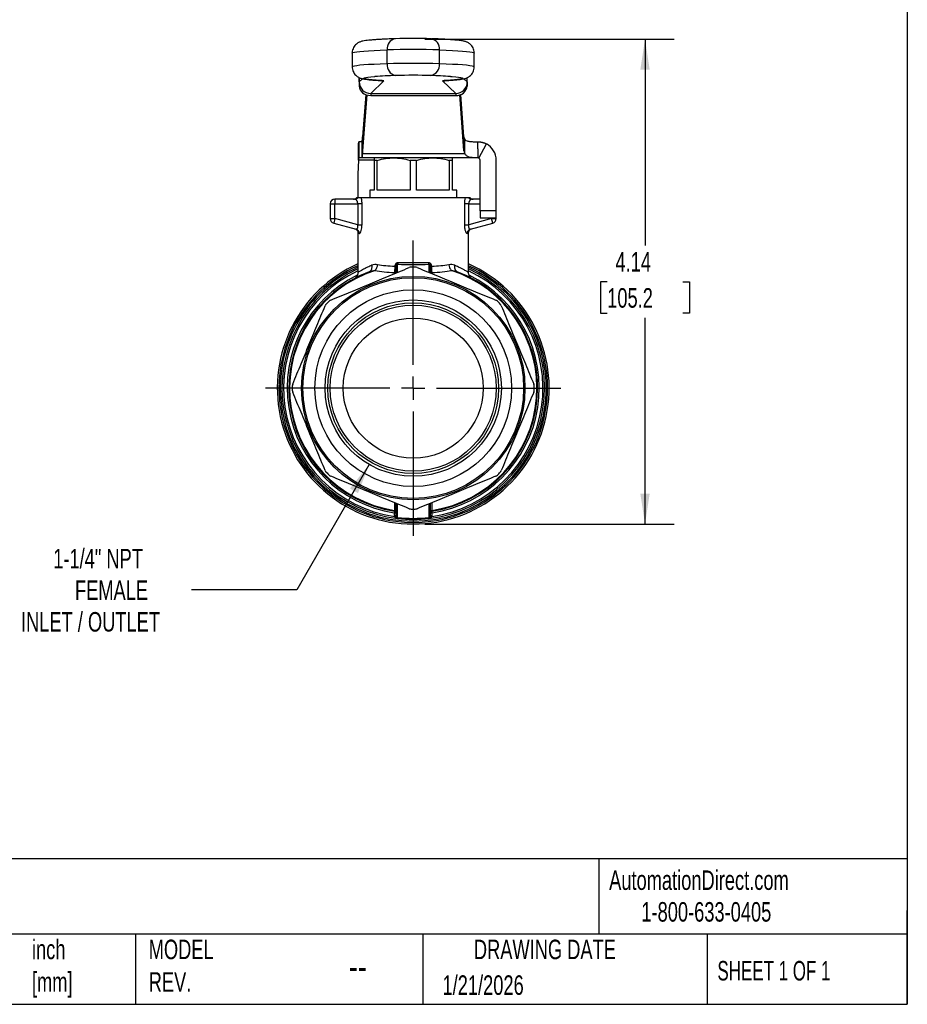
# Model space of a CAD drawing. Header units: inches. Extents: x 0.5 to 21.5, y 0.5 to 16.5.
# Tile 8 of 11: x 13.9 to 21.5, y 0.5 to 8.9. Entities that reach past the tile are written whole.
import ezdxf

# ---------------------------------------------------------------- set-up
doc = ezdxf.new("R2010")
doc.units = ezdxf.units.IN
doc.header["$LTSCALE"] = 2
doc.header["$MEASUREMENT"] = 0
doc.linetypes.add('SLD-Center', pattern=[0.75, 0.6, -0.05, 0.05, -0.05])
doc.linetypes.add('SLD-Solid', pattern=[0])
doc.layers.add('CENTER', color=40, linetype='SLD-Center')
doc.layers.add('DIMENSIONS', color=140, linetype='SLD-Solid', lineweight=25)
doc.layers.add('TEXT', color=140, linetype='SLD-Solid', lineweight=25)
doc.styles.add('SLDTEXTSTYLE0', font='TXT', dxfattribs={"width": 0.7})
doc.styles.add('SLDTEXTSTYLE1', font='TXT', dxfattribs={"width": 0.65})
doc.dimstyles.new('SLDDIMSTYLE0', dxfattribs={"dimtxt": 0.169922, "dimasz": 0.26, "dimexe": 0, "dimexo": 0.0625, "dimgap": 0.04248, "dimtad": 0, "dimtih": 1, "dimtoh": 1, "dimrnd": 1e-09, "dimzin": 12, "dimdsep": 46, "dimtxsty": 'SLDTEXTSTYLE0', "dimsah": 1, "dimcen": 0.09, "dimadec": 0, "dimazin": 3, "dimtfac": 1, "dimtofl": 0, "dimtmove": 0, "dimatfit": 3, "dimfxl": 0, "dimfrac": 2, "dimtolj": 1, "dimtzin": 12, "dimarcsym": 0})
doc.dimstyles.new('SLDDIMSTYLE2', dxfattribs={"dimtxt": 0.169922, "dimasz": 0.26, "dimexe": 0, "dimexo": 0.0625, "dimgap": 0.04248, "dimtad": 0, "dimtih": 1, "dimtoh": 1, "dimrnd": 1e-09, "dimzin": 12, "dimdsep": 46, "dimtxsty": 'SLDTEXTSTYLE0', "dimsah": 1, "dimcen": 0, "dimadec": 0, "dimazin": 3, "dimtfac": 1, "dimtofl": 0, "dimtmove": 0, "dimatfit": 3, "dimfxl": 0, "dimfrac": 2, "dimtolj": 1, "dimtzin": 12, "dimarcsym": 0})

# ---------------------------------------------------------------- blocks, each defined once
blk = doc.blocks.new('_D_5')
at = {"layer": 'DIMENSIONS'}
for p, q in [((17.3786, 8.743), (19.5089, 8.743)), ((19.2589, 8.743), (19.2589, 6.9806)), ((18.9358, 6.6725), (18.8787, 6.6725)), ((18.8787, 6.6725), (18.8787, 6.4024)), ((19.5821, 6.6725), (19.6391, 6.6725)), ((19.6391, 6.6725), (19.6391, 6.4024)), ((18.8787, 6.4024), (18.9358, 6.4024)), ((19.6391, 6.4024), (19.5821, 6.4024)), ((19.2589, 4.6019), (19.2589, 6.3644)), ((17.3786, 4.6019), (19.5089, 4.6019))]:
    blk.add_line(p, q, dxfattribs=at)
for points in [[(19.2589, 8.743), (19.2189, 8.483), (19.2989, 8.483)], [(19.2589, 4.6019), (19.2989, 4.8619), (19.2189, 4.8619)]]:
    blk.add_solid(points, dxfattribs=at)
at = {"layer": 'DIMENSIONS', "char_height": 0.16667, "attachment_point": 1, "style": 'SLDTEXTSTYLE0'}
for s, insert in [('4.14', (19.0064, 6.9254)), ('105.2', (18.9358, 6.6172))]:
    blk.add_mtext(s, dxfattribs=dict(at, insert=insert))
blk = doc.blocks.new('_D_6')
at = {"layer": 'DIMENSIONS'}
for p, q in [((16.9021, 5.1112), (16.284, 4.0407)), ((16.284, 4.0407), (15.3851, 4.0407))]:
    blk.add_line(p, q, dxfattribs=at)
blk.add_solid([(16.9021, 5.1112), (16.7375, 4.906), (16.8068, 4.866)], dxfattribs=at)
at = {"layer": 'DIMENSIONS', "attachment_point": 1, "style": 'SLDTEXTSTYLE0'}
for s, insert, char_height in [('1-1/4" NPT', (14.2027, 4.3905), 0.16667), ('FEMALE', (14.3885, 4.1205), 0.16667), ('INLET / OUTLET', (13.9271, 3.8504), 0.166667)]:
    blk.add_mtext(s, dxfattribs=dict(at, insert=insert, char_height=char_height))
blk = doc.blocks.new('SW_CENTERMARKSYMBOL_0')
at = {"layer": 'CENTER', "color": 0}
for p, q in [((0, 0.2), (0, 1.2614)), ((0, 0), (0, 0.1)), ((-0.2, 0), (-1.2614, 0)), ((0, 0), (-0.1, 0)), ((0, 0), (0, -0.1)), ((0, 0), (0.1, 0)), ((0.2, 0), (1.2614, 0)), ((0, -0.2), (0, -1.2614))]:
    blk.add_line(p, q, dxfattribs=at)

msp = doc.modelspace()

# ---------------------------------------------------------------- linework, layer by layer
for p, q in [((16.757, 8.6255), (16.757, 8.5074)), ((17.0554, 8.5339), (17.0554, 8.6519)), ((17.5019, 8.5339), (17.5019, 8.6519)), ((17.8003, 8.5074), (17.8003, 8.6255)), ((16.8169, 8.379), (16.8169, 8.4155)), ((16.8169, 8.4155), (16.8169, 8.3439)), ((17.74, 8.379), (17.74, 8.4154)), ((16.8455, 8.406), (16.8169, 8.379)), ((16.9154, 8.2806), (17.0279, 8.3871)), ((16.9943, 8.3909), (16.9999, 8.3908)), ((17.5293, 8.3871), (17.6415, 8.2806)), ((17.5629, 8.3909), (17.5572, 8.3908)), ((17.5573, 8.3906), (17.5629, 8.3909)), ((17.74, 8.379), (17.7114, 8.4061)), ((16.8723, 8.2716), (16.8456, 7.9084)), ((16.8808, 8.2686), (16.8456, 7.7891)), ((16.9154, 8.2806), (17.6415, 8.2806)), ((16.9154, 8.2634), (17.6415, 8.2634)), ((17.7117, 7.7891), (17.6764, 8.2687)), ((17.7117, 7.9084), (17.685, 8.2717)), ((16.8456, 7.9084), (16.8443, 7.8861)), ((16.8456, 7.7891), (16.8456, 7.9084)), ((17.7117, 7.7891), (17.7117, 7.9084)), ((16.813, 7.8677), (16.813, 7.7299)), ((16.8414, 7.8677), (16.813, 7.8677)), ((16.8414, 7.7299), (16.8414, 7.8677)), ((16.8443, 7.8861), (16.8443, 7.7668)), ((17.7199, 7.7668), (17.7199, 7.8861)), ((17.8298, 7.807), (17.8298, 7.8677)), ((17.8391, 7.7276), (17.9038, 7.8492)), ((16.8456, 7.7891), (16.8443, 7.7668)), ((16.8443, 7.7668), (17.7199, 7.7668)), ((17.8298, 7.807), (17.8298, 7.7299)), ((16.8095, 7.7102), (16.8062, 7.5921)), ((16.944, 7.7102), (16.8095, 7.7102)), ((16.8414, 7.7299), (16.813, 7.7299)), ((17.8298, 7.7299), (16.8414, 7.7299)), ((16.944, 7.7083), (16.944, 7.4543)), ((16.9705, 7.7083), (16.944, 7.7083)), ((16.9705, 7.4543), (16.9705, 7.7083)), ((17.2521, 7.7083), (17.2521, 7.4543)), ((17.3052, 7.7083), (17.2521, 7.7083)), ((17.3052, 7.4543), (17.3052, 7.7083)), ((17.5867, 7.7083), (17.5867, 7.4543)), ((17.6133, 7.7083), (17.5867, 7.7083)), ((17.6133, 7.4543), (17.6133, 7.7083)), ((17.8298, 7.7299), (17.8298, 7.7299)), ((17.8495, 7.2771), (17.8495, 7.7102)), ((17.9873, 7.2771), (17.9873, 7.7102)), ((16.8062, 7.5921), (16.8062, 7.3873)), ((16.9066, 7.4543), (16.9066, 7.3873)), ((16.944, 7.4543), (16.9066, 7.4543)), ((17.2521, 7.4543), (16.9705, 7.4543)), ((17.5867, 7.4543), (17.3052, 7.4543)), ((17.6507, 7.4543), (17.6133, 7.4543)), ((17.6507, 7.3873), (17.6507, 7.4543)), ((16.57, 7.3381), (16.6093, 7.3381)), ((16.57, 7.3381), (16.57, 7.2109)), ((16.6093, 7.3775), (16.6093, 7.3381)), ((16.7797, 7.3775), (16.6093, 7.3775)), ((16.6093, 7.2109), (16.6093, 7.3381)), ((16.6093, 7.3381), (16.8046, 7.3381)), ((16.8051, 7.3873), (16.7929, 7.3873)), ((16.8046, 7.3381), (16.8046, 7.1586)), ((17.7224, 7.3873), (16.8349, 7.3873)), ((16.841, 7.1586), (16.841, 7.3381)), ((17.7162, 7.3381), (17.7162, 7.1586)), ((17.7644, 7.3873), (17.7522, 7.3873)), ((17.7527, 7.1586), (17.7527, 7.3381)), ((17.7527, 7.3381), (17.8495, 7.3381)), ((17.8495, 7.3775), (17.7775, 7.3775)), ((17.9873, 7.2771), (17.8495, 7.2771)), ((17.8495, 7.2771), (17.8495, 7.2181)), ((17.9873, 7.2181), (17.9873, 7.2771)), ((16.57, 7.2109), (16.6093, 7.2109)), ((16.6093, 7.2109), (16.5991, 7.1728)), ((16.5991, 7.1728), (16.7899, 7.1217)), ((16.8046, 7.1586), (16.6093, 7.2109)), ((17.9479, 7.2109), (17.7527, 7.1586)), ((17.7673, 7.1217), (17.9581, 7.1728)), ((17.8495, 7.2181), (17.9873, 7.2181)), ((17.9479, 7.2181), (17.9479, 7.2109)), ((17.9581, 7.1728), (17.9479, 7.2109)), ((17.9479, 7.2109), (17.9873, 7.2109)), ((17.9873, 7.2109), (17.9873, 7.2181)), ((16.8062, 7.0871), (16.8062, 6.7488)), ((17.7511, 6.7488), (17.7511, 7.0871)), ((17.1449, 6.752), (17.1449, 6.8207)), ((17.4124, 6.8207), (17.4124, 6.752)), ((17.1174, 6.7508), (17.1175, 6.7406)), ((17.1205, 6.8032), (17.1205, 6.8016)), ((17.131, 6.8032), (17.131, 6.7462)), ((17.4263, 6.7462), (17.4263, 6.8032)), ((17.4367, 6.8016), (17.4367, 6.8032)), ((17.4398, 6.7406), (17.4398, 6.7508)), ((17.1175, 4.786), (17.1173, 4.7191)), ((17.131, 4.7804), (17.131, 4.6692)), ((17.1449, 4.6557), (17.1449, 4.7747)), ((17.4124, 4.7747), (17.4124, 4.6557)), ((17.4263, 4.6692), (17.4263, 4.7804)), ((17.4399, 4.7191), (17.4398, 4.786))]:
    msp.add_line(p, q)
at = {"flags": 128}
for points in [[(16.757, 8.6255), (16.7573, 8.6264), (16.763, 8.6295), (16.776, 8.6326), (16.7961, 8.6357), (16.8231, 8.6386), (16.857, 8.6415), (16.8974, 8.6443), (16.9442, 8.647), (16.9969, 8.6495), (17.0554, 8.6519)], [(17.5019, 8.6519), (17.5603, 8.6495), (17.6131, 8.647), (17.6598, 8.6443), (17.7003, 8.6415), (17.7341, 8.6386), (17.7612, 8.6357), (17.7812, 8.6326), (17.7942, 8.6295), (17.7999, 8.6264), (17.8003, 8.6255)], [(17.0554, 8.5339), (16.9969, 8.5315), (16.9442, 8.529), (16.8974, 8.5263), (16.857, 8.5235), (16.8231, 8.5206), (16.7961, 8.5176), (16.776, 8.5146), (16.763, 8.5115), (16.7573, 8.5083), (16.757, 8.5074)], [(17.8003, 8.5074), (17.7999, 8.5083), (17.7942, 8.5115), (17.7812, 8.5146), (17.7612, 8.5176), (17.7341, 8.5206), (17.7003, 8.5235), (17.6598, 8.5263), (17.6131, 8.529), (17.5603, 8.5315), (17.5019, 8.5339)], [(16.9999, 8.3908), (16.9607, 8.3933), (16.9274, 8.3959), (16.9002, 8.3986), (16.8794, 8.4014), (16.8649, 8.4042), (16.857, 8.407), (16.8557, 8.4099), (16.8609, 8.4127), (16.8727, 8.4156), (16.891, 8.4184), (16.9157, 8.4211), (16.9466, 8.4237), (16.9514, 8.4241)], [(17.5957, 8.4248), (17.6107, 8.4237), (17.6415, 8.4211), (17.6662, 8.4183), (17.6845, 8.4156), (17.6963, 8.4127), (17.7015, 8.4099), (17.7002, 8.407), (17.6923, 8.4042), (17.6778, 8.4014), (17.6569, 8.3986), (17.6298, 8.3959), (17.5964, 8.3933), (17.5572, 8.3908)], [(16.8169, 8.379), (16.8169, 8.378), (16.8169, 8.376), (16.8169, 8.373), (16.8169, 8.369), (16.8169, 8.3641), (16.8169, 8.3583), (16.8169, 8.3515), (16.8169, 8.3439)], [(16.9924, 8.3937), (17.0087, 8.389), (17.0279, 8.3871)], [(17.5293, 8.3871), (17.5485, 8.389), (17.5601, 8.392)], [(17.74, 8.379), (17.74, 8.378), (17.74, 8.376), (17.74, 8.373), (17.74, 8.369), (17.74, 8.3641), (17.74, 8.3583), (17.74, 8.3515), (17.74, 8.3439)], [(16.9154, 8.2806), (16.9154, 8.2801), (16.9154, 8.2792), (16.9154, 8.2777), (16.9154, 8.2757), (16.9154, 8.2733), (16.9154, 8.2705), (16.9154, 8.2672), (16.9154, 8.2634)], [(17.6415, 8.2806), (17.6415, 8.2801), (17.6415, 8.2792), (17.6415, 8.2777), (17.6415, 8.2757), (17.6415, 8.2733), (17.6415, 8.2705), (17.6415, 8.2672), (17.6415, 8.2634)], [(17.1169, 4.6987), (17.1169, 4.686), (17.1169, 4.6759)], [(17.4404, 4.6759), (17.4404, 4.6887), (17.4403, 4.6987)]]:
    msp.add_lwpolyline(points, dxfattribs=at)
for radius in [0.9547, 0.9429, 0.8406, 0.753, 0.7294, 0.7097, 0.5984]:
    msp.add_circle((17.2786, 5.7633), radius)
for centre, radius, start, end in [((17.1397, 8.6637), 0.0851, 98.29498, 187.96675), ((17.2786, 3.9749), 4.7754, 88.18503, 91.81481), ((17.4176, 8.6637), 0.0851, 352.03472, 81.70741), ((17.2786, 1.6009), 7.0546, 88.18637, 91.81347), ((17.1464, 8.5229), 0.0917, 173.11396, 258.02352), ((17.2786, 1.4828), 7.0546, 88.18638, 91.81346), ((17.4108, 8.5229), 0.0917, 281.97369, 6.88481), ((17.2965, 3.4489), 4.9872, 91.94338, 93.9684), ((17.2786, 3.6602), 4.7754, 88.18503, 91.81482), ((17.2525, 3.2636), 5.1726, 86.19631, 88.03539), ((17.0052, 8.3249), 0.0662, 69.97277, 94.58075), ((17.5519, 8.3248), 0.0662, 85.42651, 110.01507), ((17.6497, 8.354), 0.0909, 264.85201, 353.65115), ((17.7574, 7.9125), 0.0459, 185.12148, 215.15298), ((17.8298, 7.7102), 0.1575, 0, 61.98984), ((17.7574, 7.7932), 0.0459, 185.12148, 215.15298), ((17.8298, 7.7102), 0.0197, 0, 61.98984), ((16.6093, 7.3381), 0.0394, 90, 180), ((16.7668, 7.4169), 0.0394, 270, 311.40962), ((17.7904, 7.4169), 0.0394, 228.59038, 270), ((16.6093, 7.2109), 0.0394, 180, 255), ((17.9479, 7.2109), 0.0394, 285, 0), ((17.2786, 5.7633), 1.1614, 114.0027, 65.9973), ((17.2786, 5.7633), 1.1476, 114.3107, 65.6893), ((17.2786, 5.7633), 1.1359, 114.57748, 65.42252), ((17.2786, 5.7633), 1.122, 114.90106, 263.15308), ((17.2786, 5.7633), 1.1082, 115.23361, 261.67703), ((17.2786, 5.7633), 1.063, 110.71611, 261.28846), ((17.2786, 5.7633), 1.0567, 107.99586, 261.21923), ((17.2786, 5.7633), 1.0335, 89.04339, 90.95661), ((17.2786, 5.7633), 1.122, 276.84692, 65.09894), ((17.2786, 5.7633), 1.1082, 278.32297, 64.76639), ((17.2786, 5.7633), 1.063, 278.71154, 69.28389), ((17.2786, 5.7633), 1.0567, 278.78077, 72.00414), ((17.2786, 5.7633), 1.0768, 116.47439, 261.3629), ((17.2786, 5.7633), 1.0768, 278.6371, 63.60972), ((17.2786, 5.7633), 1.0335, 134.04339, 135.95661), ((17.2786, 5.7633), 1.0335, 44.04339, 45.95661), ((17.2786, 5.7633), 1.0335, 179.04339, 180.95661), ((17.2786, 5.7633), 1.0335, 359.04339, 0.95661), ((17.2786, 5.7633), 1.0335, 224.04339, 225.95661), ((17.2786, 5.7633), 1.0335, 314.04339, 315.95661), ((17.2786, 5.7633), 1.0335, 269.04339, 270.95661)]:
    msp.add_arc(centre, radius, start, end)
for centre, major_axis, ratio, start_param, end_param in [((16.9154, 8.379), (0.0985, -0.0001), 0.998713, 3.142118, 4.712914), ((16.9154, 8.3439), (0.0985, 0), 0.817064, 3.14166, 4.712456), ((17.6415, 8.379), (0.0985, -0.0001), 0.998713, 4.712914, 6.28371)]:
    msp.add_ellipse(centre, major_axis=major_axis, ratio=ratio, start_param=start_param, end_param=end_param)
for points, knots in [([(17.1237, 8.7479), (17.1146, 8.7476), (17.088, 8.7466), (17.0471, 8.7448), (17.0028, 8.7425), (16.9632, 8.7401), (16.9282, 8.7375), (16.8978, 8.7347), (16.8711, 8.7316), (16.8514, 8.7284), (16.8357, 8.7245), (16.8235, 8.7204), (16.812, 8.7153), (16.7994, 8.7078), (16.7859, 8.6966), (16.7732, 8.6814), (16.7633, 8.6623), (16.7575, 8.6431), (16.7575, 8.6306), (16.7575, 8.6256)], [0, 0, 0, 0, 0.048349, 0.140869, 0.233635, 0.326863, 0.420863, 0.516271, 0.614644, 0.721121, 0.779396, 0.815879, 0.844453, 0.871018, 0.897335, 0.924377, 0.952413, 0.98104, 1, 1, 1, 1]), ([(17.8002, 8.6254), (17.8002, 8.6254), (17.8012, 8.6335), (17.798, 8.649), (17.7909, 8.6695), (17.7802, 8.6863), (17.7683, 8.6993), (17.7561, 8.7089), (17.7447, 8.7155), (17.7342, 8.7202), (17.724, 8.7237), (17.7127, 8.7267), (17.6963, 8.73), (17.6745, 8.7331), (17.6443, 8.7362), (17.6107, 8.7389), (17.5717, 8.7415), (17.5286, 8.7438), (17.4828, 8.746), (17.4494, 8.7473), (17.4336, 8.7479)], [0, 0, 0, 0, 0.00034, 0.030712, 0.058437, 0.084285, 0.108835, 0.132711, 0.157202, 0.183972, 0.216066, 0.258261, 0.320288, 0.436209, 0.53088, 0.631459, 0.727592, 0.821846, 0.915169, 1, 1, 1, 1]), ([(16.7575, 8.5074), (16.7574, 8.5048), (16.7567, 8.4945), (16.761, 8.4773), (16.7693, 8.4578), (16.7805, 8.4422), (16.7927, 8.4303), (16.8047, 8.4217), (16.8158, 8.4158), (16.826, 8.4115), (16.8364, 8.4082), (16.8485, 8.4052), (16.8649, 8.4022), (16.8871, 8.3993), (16.9164, 8.3964), (16.9496, 8.3937), (16.9771, 8.392), (16.9921, 8.3911), (16.9942, 8.3909)], [0, 0, 0, 0, 0.013132, 0.052708, 0.089049, 0.123141, 0.155703, 0.187761, 0.221225, 0.258808, 0.305137, 0.367873, 0.464677, 0.600474, 0.726877, 0.86087, 0.980605, 1, 1, 1, 1]), ([(17.5629, 8.3909), (17.5699, 8.3914), (17.5903, 8.3926), (17.6206, 8.3947), (17.6523, 8.3974), (17.6797, 8.4005), (17.7003, 8.4035), (17.7166, 8.407), (17.7292, 8.4107), (17.7415, 8.4157), (17.7535, 8.4222), (17.7668, 8.4321), (17.78, 8.446), (17.7911, 8.4639), (17.7987, 8.4847), (17.7997, 8.4996), (17.8002, 8.5071)], [0, 0, 0, 0, 0.065029, 0.191247, 0.318743, 0.449491, 0.588395, 0.673999, 0.739796, 0.779145, 0.81543, 0.850847, 0.886693, 0.923951, 0.96218, 1, 1, 1, 1]), ([(16.9942, 8.3909), (16.9967, 8.3908), (17.0024, 8.3904), (17.0078, 8.39), (17.0081, 8.3899), (17.0083, 8.3899)], [0, 0, 0, 0, 0.321545, 0.751606, 1, 1, 1, 1]), ([(17.5487, 8.3899), (17.5486, 8.3899), (17.5481, 8.3898), (17.5509, 8.3901), (17.5541, 8.3904), (17.5572, 8.3906), (17.5573, 8.3906)], [0, 0, 0, 0, 0.031663, 0.446715, 0.984334, 1, 1, 1, 1]), ([(16.8095, 7.7102), (16.8096, 7.7204), (16.8097, 7.7306), (16.8102, 7.7608), (16.8105, 7.7799), (16.8111, 7.8142), (16.8113, 7.8289), (16.8119, 7.8492), (16.8121, 7.8561), (16.8125, 7.8653), (16.8127, 7.8677), (16.813, 7.8677)], [0, 0, 0, 0, 0.0780023, 0.0780023, 0.2342995, 0.2342995, 0.3905886, 0.3905886, 0.510228, 0.510228, 0.6298669, 0.6298669, 0.6298669, 0.6298669]), ([(16.8414, 7.8677), (16.8419, 7.8677), (16.8424, 7.8692), (16.8434, 7.8755), (16.8438, 7.8801), (16.8443, 7.8861)], [0, 0, 0, 0, 0.0918336, 0.0918336, 0.1836671, 0.1836671, 0.1836671, 0.1836671]), ([(17.7199, 7.8861), (17.7249, 7.881), (17.7317, 7.8774), (17.7478, 7.8723), (17.7568, 7.8708), (17.7762, 7.8688), (17.7866, 7.8683), (17.8077, 7.8677), (17.8186, 7.8677), (17.8298, 7.8677)], [0, 0, 0, 0, 0.25, 0.25, 0.5, 0.5, 0.75, 0.75, 1, 1, 1, 1]), ([(17.8298, 7.8677), (17.8323, 7.8676), (17.8374, 7.8676), (17.845, 7.867), (17.8526, 7.8661), (17.8602, 7.8648), (17.8677, 7.8631), (17.8751, 7.8611), (17.8825, 7.8587), (17.8897, 7.8559), (17.8968, 7.8528), (17.9015, 7.8504), (17.9038, 7.8492)], [0, 0, 0, 0, 0.09923, 0.198585, 0.298084, 0.397741, 0.497576, 0.597605, 0.697846, 0.798314, 0.899026, 1, 1, 1, 1]), ([(16.8443, 7.7668), (16.8438, 7.7547), (16.8434, 7.7455), (16.8424, 7.733), (16.8419, 7.7299), (16.8414, 7.7299)], [0, 0, 0, 0, 0.1835574, 0.1835574, 0.3671149, 0.3671149, 0.3671149, 0.3671149]), ([(17.8298, 7.7299), (17.815, 7.7299), (17.8016, 7.7301), (17.7774, 7.732), (17.7669, 7.7336), (17.7486, 7.739), (17.7411, 7.7428), (17.7285, 7.7529), (17.7236, 7.7592), (17.7199, 7.7668)], [0, 0, 0, 0, 0.25, 0.25, 0.5, 0.5, 0.75, 0.75, 1, 1, 1, 1]), ([(16.813, 7.7299), (16.8127, 7.7299), (16.8124, 7.7294), (16.8118, 7.7274), (16.8115, 7.7259), (16.8109, 7.7223), (16.8106, 7.7201), (16.81, 7.7154), (16.8098, 7.7128), (16.8095, 7.7102)], [0, 0, 0, 0, 0.01979334, 0.01979334, 0.03957646, 0.03957646, 0.05935957, 0.05935957, 0.07929409, 0.07929409, 0.07929409, 0.07929409]), ([(16.944, 7.7299), (16.944, 7.7299), (16.944, 7.7281), (16.944, 7.721), (16.944, 7.7157), (16.944, 7.7083)], [0, 0, 0, 0, 0.5, 0.5, 1, 1, 1, 1]), ([(16.9705, 7.7083), (16.9959, 7.7157), (17.0196, 7.721), (17.0659, 7.7281), (17.0885, 7.7299), (17.1113, 7.7299)], [0, 0, 0, 0, 0.5, 0.5, 1, 1, 1, 1]), ([(17.1113, 7.7299), (17.1341, 7.7299), (17.1567, 7.7281), (17.203, 7.721), (17.2267, 7.7157), (17.2521, 7.7083)], [0, 0, 0, 0, 0.5, 0.5, 1, 1, 1, 1]), ([(17.3052, 7.7083), (17.3305, 7.7157), (17.3543, 7.721), (17.4006, 7.7281), (17.4231, 7.7299), (17.4459, 7.7299)], [0, 0, 0, 0, 0.5, 0.5, 1, 1, 1, 1]), ([(17.4459, 7.7299), (17.4688, 7.7299), (17.4913, 7.7281), (17.5376, 7.721), (17.5614, 7.7157), (17.5867, 7.7083)], [0, 0, 0, 0, 0.5, 0.5, 1, 1, 1, 1]), ([(17.6133, 7.7083), (17.6133, 7.7157), (17.6133, 7.721), (17.6133, 7.7281), (17.6133, 7.7299), (17.6133, 7.7299)], [0, 0, 0, 0, 0.5, 0.5, 1, 1, 1, 1]), ([(17.8391, 7.7276), (17.8386, 7.7278), (17.8376, 7.7283), (17.8361, 7.7289), (17.8345, 7.7293), (17.8329, 7.7296), (17.8313, 7.7298), (17.8303, 7.7299), (17.8298, 7.7299)], [0, 0, 0, 0, 0.14612, 0.295814, 0.452974, 0.620973, 0.802582, 1, 1, 1, 1]), ([(16.8046, 7.3381), (16.8045, 7.3391), (16.8045, 7.3412), (16.8042, 7.3442), (16.8037, 7.3473), (16.803, 7.3503), (16.8018, 7.3546), (16.7995, 7.3602), (16.7962, 7.3656), (16.7921, 7.3707), (16.7883, 7.3743), (16.7845, 7.3764), (16.7819, 7.3774), (16.7804, 7.3775), (16.7797, 7.3775)], [0, 0, 0, 0, 0.04477, 0.090502, 0.137367, 0.185527, 0.23513, 0.348617, 0.481919, 0.578047, 0.742115, 0.843521, 0.929473, 1, 1, 1, 1]), ([(16.841, 7.3381), (16.8381, 7.3381), (16.833, 7.3381), (16.8201, 7.3381), (16.8123, 7.3381), (16.8046, 7.3381)], [0, 0, 0, 0, 0.5, 0.5, 1, 1, 1, 1]), ([(16.8349, 7.3873), (16.8313, 7.3873), (16.8256, 7.3873), (16.8168, 7.3873), (16.8138, 7.3873), (16.8085, 7.3873), (16.8063, 7.3873), (16.8051, 7.3873)], [0, 0, 0, 0, 0.5, 0.5, 0.75, 0.75, 1, 1, 1, 1]), ([(16.841, 7.3381), (16.841, 7.3501), (16.8394, 7.368), (16.8361, 7.3829), (16.8349, 7.3873)], [0.1838093, 0.1838093, 0.1838093, 0.1838093, 0.2751648, 0.3197441, 0.3197441, 0.3197441, 0.3197441]), ([(17.7527, 7.3381), (17.7449, 7.3381), (17.7372, 7.3381), (17.7243, 7.3381), (17.7192, 7.3381), (17.7162, 7.3381)], [0, 0, 0, 0, 0.5, 0.5, 1, 1, 1, 1]), ([(17.7522, 7.3873), (17.751, 7.3873), (17.7487, 7.3873), (17.7435, 7.3873), (17.7405, 7.3873), (17.7316, 7.3873), (17.726, 7.3873), (17.7224, 7.3873)], [0, 0, 0, 0, 0.25, 0.25, 0.5, 0.5, 1, 1, 1, 1]), ([(17.7775, 7.3775), (17.7771, 7.3775), (17.776, 7.3774), (17.7742, 7.377), (17.7721, 7.3761), (17.7689, 7.3742), (17.7653, 7.3709), (17.7625, 7.3676), (17.7604, 7.3645), (17.7583, 7.3609), (17.7558, 7.3552), (17.754, 7.3494), (17.7529, 7.3437), (17.7528, 7.3399), (17.7527, 7.3381)], [0, 0, 0, 0, 0.050098, 0.109336, 0.177731, 0.255295, 0.412859, 0.512332, 0.518438, 0.631965, 0.736215, 0.831767, 0.91937, 1, 1, 1, 1]), ([(16.7899, 7.1217), (16.7905, 7.1216), (16.7917, 7.1214), (16.7935, 7.1215), (16.7953, 7.122), (16.7969, 7.1228), (16.7984, 7.1239), (16.7997, 7.1252), (16.801, 7.1267), (16.802, 7.1283), (16.8027, 7.1295), (16.8038, 7.1318), (16.8052, 7.1358), (16.8062, 7.1428), (16.8061, 7.1506), (16.8051, 7.1559), (16.8046, 7.1586)], [0, 0, 0, 0, 0.0694593, 0.1354492, 0.1980054, 0.2571694, 0.3129907, 0.365528, 0.4148521, 0.4610482, 0.5042205, 0.5065061, 0.6297907, 0.7510703, 0.8734617, 1, 1, 1, 1]), ([(16.8046, 7.1586), (16.8123, 7.1586), (16.8201, 7.1586), (16.833, 7.1586), (16.8381, 7.1586), (16.841, 7.1586)], [0, 0, 0, 0, 0.5, 0.5, 1, 1, 1, 1]), ([(16.8181, 7.0837), (16.823, 7.0823), (16.8351, 7.0986), (16.841, 7.1408), (16.841, 7.1586)], [0, 0, 0, 0, 0.1808212, 0.3164371, 0.3164371, 0.3164371, 0.3164371]), ([(17.7162, 7.1586), (17.7162, 7.1467), (17.7182, 7.1228), (17.7276, 7.0907), (17.7355, 7.0826), (17.7392, 7.0837)], [0, 0, 0, 0, 0.0903838, 0.1807676, 0.3163433, 0.3163433, 0.3163433, 0.3163433]), ([(17.7162, 7.1586), (17.7192, 7.1586), (17.7243, 7.1586), (17.7372, 7.1586), (17.7449, 7.1586), (17.7527, 7.1586)], [0, 0, 0, 0, 0.5, 0.5, 1, 1, 1, 1]), ([(17.7527, 7.1586), (17.7524, 7.1574), (17.752, 7.1552), (17.7515, 7.1519), (17.7512, 7.1487), (17.7511, 7.1456), (17.7512, 7.1413), (17.752, 7.1357), (17.7541, 7.13), (17.7569, 7.1255), (17.7601, 7.1227), (17.7637, 7.1212), (17.7661, 7.1216), (17.7673, 7.1217)], [0, 0, 0, 0, 0.0530938, 0.1047218, 0.1550584, 0.2042919, 0.2526235, 0.3704963, 0.4942893, 0.6119418, 0.7426478, 0.8603325, 1, 1, 1, 1]), ([(16.7771, 7.1252), (16.7811, 7.1236), (16.7892, 7.1206), (16.7986, 7.1115), (16.805, 7.1), (16.8058, 7.0914), (16.8062, 7.0871)], [0, 0, 0, 0, 0.2500887, 0.5000005, 0.7499135, 1, 1, 1, 1]), ([(17.751, 7.0871), (17.7514, 7.0914), (17.7523, 7.1), (17.7586, 7.1115), (17.7681, 7.1206), (17.7762, 7.1236), (17.7802, 7.1252)], [0, 0, 0, 0, 0.250086, 0.499999, 0.749911, 1, 1, 1, 1]), ([(16.9258, 6.8128), (16.9131, 6.8073), (16.8897, 6.797), (16.8634, 6.7838), (16.844, 6.7733), (16.8295, 6.7653), (16.8187, 6.759), (16.8115, 6.7547), (16.8068, 6.7519), (16.8068, 6.7519), (16.8068, 6.7519)], [0, 0, 0, 0, 0.1768149, 0.3265571, 0.4492747, 0.5687644, 0.6830065, 0.7921826, 0.896501, 1, 1, 1, 1]), ([(16.9026, 6.7576), (16.9125, 6.7614), (16.9263, 6.7773), (16.9276, 6.8022), (16.9258, 6.8128)], [0, 0, 0, 0, 0.571429, 1, 1, 1, 1]), ([(16.9522, 6.7683), (16.9588, 6.7744), (16.9688, 6.7896), (16.9735, 6.8087), (16.9744, 6.8169)], [0, 0, 0, 0, 0.571429, 1, 1, 1, 1]), ([(17.1474, 6.8342), (17.1432, 6.8343), (17.1369, 6.8329), (17.1244, 6.8239), (17.1205, 6.8122), (17.1205, 6.8032)], [0, 0, 0, 0, 0.0344853, 0.051728, 0.1206987, 0.1206987, 0.1206987, 0.1206987]), ([(17.1449, 6.8207), (17.1442, 6.8207), (17.143, 6.8209), (17.1411, 6.8207), (17.1393, 6.8201), (17.1377, 6.8193), (17.1362, 6.8182), (17.1344, 6.8162), (17.1326, 6.813), (17.1312, 6.8083), (17.1311, 6.805), (17.131, 6.8032)], [0, 0, 0, 0, 0.081161, 0.157724, 0.230992, 0.302446, 0.373682, 0.446309, 0.601293, 0.784166, 1, 1, 1, 1]), ([(17.1474, 6.8342), (17.1473, 6.8311), (17.1467, 6.8257), (17.1454, 6.8218), (17.1449, 6.8207)], [0, 0, 0, 0, 0.571429, 1, 1, 1, 1]), ([(17.4367, 6.8032), (17.4367, 6.81), (17.434, 6.8215), (17.4226, 6.8324), (17.4141, 6.8343), (17.4099, 6.8342)], [0, 0, 0, 0, 0.0517513, 0.0862522, 0.120753, 0.120753, 0.120753, 0.120753]), ([(17.4124, 6.8207), (17.4118, 6.8218), (17.4106, 6.8257), (17.41, 6.8311), (17.4099, 6.8342)], [0, 0, 0, 0, 0.428571, 1, 1, 1, 1]), ([(17.4263, 6.8032), (17.4262, 6.8043), (17.4262, 6.8063), (17.4257, 6.8094), (17.4249, 6.8121), (17.4239, 6.8144), (17.4229, 6.8159), (17.4218, 6.8174), (17.4203, 6.8189), (17.4178, 6.8203), (17.4151, 6.8209), (17.4133, 6.8207), (17.4124, 6.8207)], [0, 0, 0, 0, 0.1303528, 0.2484853, 0.3550979, 0.4511431, 0.5379223, 0.5546731, 0.6664773, 0.7743553, 0.8825105, 1, 1, 1, 1]), ([(17.5829, 6.8169), (17.5837, 6.8087), (17.5885, 6.7896), (17.5985, 6.7744), (17.6051, 6.7683)], [0, 0, 0, 0, 0.428571, 1, 1, 1, 1]), ([(17.6314, 6.8128), (17.6297, 6.8022), (17.631, 6.7773), (17.6447, 6.7614), (17.6546, 6.7576)], [0, 0, 0, 0, 0.428571, 1, 1, 1, 1]), ([(17.7505, 6.7519), (17.7504, 6.7519), (17.7503, 6.752), (17.7393, 6.7587), (17.718, 6.7707), (17.6919, 6.7846), (17.6651, 6.798), (17.6432, 6.8077), (17.6314, 6.8128)], [0, 0, 0, 0, 0.103551, 0.319761, 0.55061, 0.695223, 0.836668, 1, 1, 1, 1]), ([(16.5749, 6.5159), (16.6345, 6.5406), (16.6911, 6.564), (16.8017, 6.6098), (16.8556, 6.6321), (16.9634, 6.6768), (17.0173, 6.6991), (17.1279, 6.7449), (17.1845, 6.7684), (17.2441, 6.7931)], [0, 0, 0, 0, 0.25, 0.25, 0.5, 0.5, 0.75, 0.75, 1, 1, 1, 1]), ([(16.8062, 6.7516), (16.8061, 6.7483), (16.8057, 6.7417), (16.8033, 6.7325), (16.7999, 6.7244), (16.7942, 6.7145), (16.7865, 6.7061), (16.7843, 6.7046), (16.7829, 6.7037)], [0, 0, 0, 0, 0.082853, 0.167952, 0.2615, 0.368837, 0.639122, 1, 1, 1, 1]), ([(17.131, 6.8032), (17.131, 6.8032), (17.13, 6.8032), (17.1262, 6.8032), (17.1236, 6.8032), (17.1205, 6.8032)], [0, 0, 0, 0, 0.5, 0.5, 1, 1, 1, 1]), ([(17.1205, 6.8016), (17.1236, 6.8016), (17.1262, 6.8016), (17.13, 6.8016), (17.131, 6.8016), (17.131, 6.8016)], [0, 0, 0, 0, 0.5, 0.5, 1, 1, 1, 1]), ([(17.3132, 6.7931), (17.3727, 6.7684), (17.4294, 6.7449), (17.5399, 6.6991), (17.5938, 6.6768), (17.7017, 6.6321), (17.7556, 6.6098), (17.8661, 6.564), (17.9228, 6.5406), (17.9823, 6.5159)], [0, 0, 0, 0, 0.25, 0.25, 0.5, 0.5, 0.75, 0.75, 1, 1, 1, 1]), ([(17.4367, 6.8032), (17.4337, 6.8032), (17.431, 6.8032), (17.4273, 6.8032), (17.4263, 6.8032), (17.4263, 6.8032)], [0, 0, 0, 0, 0.5, 0.5, 1, 1, 1, 1]), ([(17.4263, 6.8016), (17.4263, 6.8016), (17.4273, 6.8016), (17.431, 6.8016), (17.4337, 6.8016), (17.4367, 6.8016)], [0, 0, 0, 0, 0.5, 0.5, 1, 1, 1, 1]), ([(17.767, 6.7082), (17.7673, 6.7082), (17.7678, 6.7083), (17.7627, 6.7146), (17.7574, 6.7241), (17.7541, 6.732), (17.7521, 6.7399), (17.7512, 6.7465), (17.7511, 6.7498), (17.7511, 6.7515)], [0, 0, 0, 0, 0.288117, 0.614807, 0.737524, 0.837946, 0.92233, 0.961404, 1, 1, 1, 1]), ([(16.2489, 5.7979), (16.2736, 5.8574), (16.297, 5.9141), (16.3428, 6.0246), (16.3651, 6.0785), (16.4098, 6.1864), (16.4322, 6.2403), (16.4779, 6.3509), (16.5014, 6.4075), (16.5261, 6.467)], [0, 0, 0, 0, 0.25, 0.25, 0.5, 0.5, 0.75, 0.75, 1, 1, 1, 1]), ([(18.0312, 6.467), (18.0559, 6.4075), (18.0793, 6.3509), (18.1251, 6.2403), (18.1474, 6.1864), (18.1921, 6.0785), (18.2144, 6.0246), (18.2602, 5.9141), (18.2837, 5.8574), (18.3084, 5.7979)], [0, 0, 0, 0, 0.25, 0.25, 0.5, 0.5, 0.75, 0.75, 1, 1, 1, 1]), ([(16.5261, 5.0596), (16.5014, 5.1192), (16.4779, 5.1758), (16.4322, 5.2864), (16.4098, 5.3403), (16.3651, 5.4481), (16.3428, 5.5021), (16.297, 5.6126), (16.2736, 5.6692), (16.2489, 5.7288)], [0, 0, 0, 0, 0.25, 0.25, 0.5, 0.5, 0.75, 0.75, 1, 1, 1, 1]), ([(18.3084, 5.7288), (18.2837, 5.6692), (18.2602, 5.6126), (18.2144, 5.5021), (18.1921, 5.4481), (18.1474, 5.3403), (18.1251, 5.2864), (18.0793, 5.1758), (18.0559, 5.1192), (18.0312, 5.0596)], [0, 0, 0, 0, 0.25, 0.25, 0.5, 0.5, 0.75, 0.75, 1, 1, 1, 1]), ([(17.2441, 4.7336), (17.1845, 4.7583), (17.1279, 4.7817), (17.0173, 4.8275), (16.9634, 4.8499), (16.8556, 4.8945), (16.8017, 4.9169), (16.6911, 4.9627), (16.6345, 4.9861), (16.5749, 5.0108)], [0, 0, 0, 0, 0.25, 0.25, 0.5, 0.5, 0.75, 0.75, 1, 1, 1, 1]), ([(17.9823, 5.0108), (17.9228, 4.9861), (17.8661, 4.9627), (17.7556, 4.9169), (17.7017, 4.8945), (17.5938, 4.8499), (17.5399, 4.8275), (17.4294, 4.7817), (17.3727, 4.7583), (17.3132, 4.7336)], [0, 0, 0, 0, 0.25, 0.25, 0.5, 0.5, 0.75, 0.75, 1, 1, 1, 1]), ([(17.1182, 4.6668), (17.1195, 4.6645), (17.1223, 4.6596), (17.1293, 4.6538), (17.1354, 4.6522), (17.1387, 4.6514)], [0, 0, 0, 0, 0.2794141, 0.6131518, 1, 1, 1, 1]), ([(17.1449, 4.6493), (17.1411, 4.6497), (17.1375, 4.6516), (17.1324, 4.6573), (17.131, 4.6611), (17.131, 4.6649)], [0, 0, 0, 0, 0.5, 0.5, 1, 1, 1, 1]), ([(17.4124, 4.6557), (17.4162, 4.6561), (17.4198, 4.6577), (17.4248, 4.6626), (17.4263, 4.6659), (17.4263, 4.6692)], [0, 0, 0, 0, 0.5, 0.5, 1, 1, 1, 1]), ([(17.4158, 4.6504), (17.42, 4.6515), (17.4271, 4.6532), (17.4349, 4.6595), (17.4377, 4.6645), (17.439, 4.6668)], [0, 0, 0, 0, 0.44985, 0.749313, 1, 1, 1, 1])]:
    msp.add_open_spline(points, degree=3, knots=knots)
for points in [[(16.7797, 7.3775), (16.789, 7.3775), (16.7982, 7.3811), (16.8051, 7.3873)], [(17.7224, 7.3873), (17.7188, 7.3736), (17.7162, 7.3559), (17.7162, 7.3381)], [(17.7522, 7.3873), (17.7591, 7.3811), (17.7683, 7.3775), (17.7775, 7.3775)], [(16.8181, 7.0837), (16.8182, 7.0923), (16.8127, 7.1095), (16.798, 7.1195), (16.7899, 7.1217)], [(16.8062, 7.0871), (16.8062, 7.0871), (16.8102, 7.086), (16.8181, 7.0837)], [(17.7673, 7.1217), (17.7592, 7.1195), (17.7446, 7.1095), (17.739, 7.0923), (17.7392, 7.0837)], [(17.7392, 7.0837), (17.7471, 7.086), (17.751, 7.0871), (17.751, 7.0871)], [(16.9744, 6.8169), (16.9572, 6.8205), (16.9405, 6.8191), (16.9258, 6.8128)], [(17.1205, 6.8016), (17.0674, 6.8038), (17.017, 6.808), (16.9744, 6.8169)], [(17.1449, 6.8207), (17.2319, 6.8179), (17.3255, 6.8179), (17.4124, 6.8207)], [(17.4099, 6.8342), (17.3247, 6.8315), (17.2328, 6.8315), (17.1474, 6.8342)], [(17.5829, 6.8169), (17.5402, 6.808), (17.4899, 6.8038), (17.4367, 6.8016)], [(17.6314, 6.8128), (17.6168, 6.8191), (17.6001, 6.8205), (17.5829, 6.8169)], [(16.9026, 6.7576), (16.9182, 6.7635), (16.9352, 6.7672), (16.9522, 6.7683)], [(16.9522, 6.7683), (17.0004, 6.7583), (17.0575, 6.7534), (17.1174, 6.7508)], [(17.1205, 6.8016), (17.1204, 6.7914), (17.1197, 6.7708), (17.1182, 6.756), (17.1174, 6.7508)], [(17.1174, 6.7508), (17.1212, 6.7513), (17.1282, 6.7546), (17.131, 6.7611), (17.131, 6.7643)], [(17.2614, 6.7967), (17.2554, 6.7966), (17.2495, 6.7953), (17.2441, 6.7931)], [(17.3132, 6.7931), (17.3077, 6.7953), (17.3019, 6.7966), (17.2959, 6.7967)], [(17.4263, 6.7643), (17.4263, 6.7611), (17.4291, 6.7546), (17.4361, 6.7513), (17.4398, 6.7508)], [(17.4398, 6.7508), (17.439, 6.756), (17.4376, 6.7708), (17.4368, 6.7914), (17.4367, 6.8016)], [(17.4398, 6.7508), (17.4997, 6.7534), (17.5568, 6.7583), (17.6051, 6.7683)], [(17.6051, 6.7683), (17.6221, 6.7672), (17.639, 6.7635), (17.6546, 6.7576)], [(16.5358, 6.4818), (16.5316, 6.4775), (16.5283, 6.4725), (16.5261, 6.467)], [(16.5749, 6.5159), (16.5695, 6.5136), (16.5645, 6.5104), (16.5602, 6.5062)], [(17.9971, 6.5062), (17.9928, 6.5104), (17.9878, 6.5136), (17.9823, 6.5159)], [(18.0312, 6.467), (18.0289, 6.4725), (18.0257, 6.4775), (18.0215, 6.4818)], [(16.2489, 5.7979), (16.2466, 5.7924), (16.2454, 5.7866), (16.2453, 5.7806)], [(16.2453, 5.7461), (16.2454, 5.7401), (16.2466, 5.7342), (16.2489, 5.7288)], [(18.3119, 5.7806), (18.3118, 5.7866), (18.3106, 5.7924), (18.3084, 5.7979)], [(18.3084, 5.7288), (18.3106, 5.7342), (18.3118, 5.7401), (18.3119, 5.7461)], [(16.5261, 5.0596), (16.5283, 5.0542), (16.5316, 5.0492), (16.5358, 5.0449)], [(18.0215, 5.0449), (18.0257, 5.0492), (18.0289, 5.0542), (18.0312, 5.0596)], [(16.5602, 5.0205), (16.5645, 5.0163), (16.5695, 5.013), (16.5749, 5.0108)], [(17.9823, 5.0108), (17.9878, 5.013), (17.9928, 5.0163), (17.9971, 5.0205)], [(17.1176, 4.7126), (17.1176, 4.7126), (17.1174, 4.7074), (17.1169, 4.6987)], [(17.1173, 4.7191), (17.1211, 4.7186), (17.1281, 4.7153), (17.131, 4.7088), (17.131, 4.7056)], [(17.1173, 4.7191), (17.1175, 4.7149), (17.1176, 4.7126), (17.1176, 4.7126)], [(17.1176, 4.7126), (17.1213, 4.712), (17.1282, 4.7082), (17.131, 4.7008), (17.131, 4.697)], [(17.2441, 4.7336), (17.2495, 4.7313), (17.2554, 4.7301), (17.2614, 4.73)], [(17.2959, 4.73), (17.3019, 4.7301), (17.3077, 4.7313), (17.3132, 4.7336)], [(17.4263, 4.7056), (17.4263, 4.7088), (17.4291, 4.7153), (17.4362, 4.7186), (17.4399, 4.7191)], [(17.4263, 4.697), (17.4263, 4.7008), (17.429, 4.7082), (17.4359, 4.712), (17.4396, 4.7126)], [(17.4396, 4.7126), (17.4396, 4.7126), (17.4397, 4.7149), (17.4399, 4.7191)], [(17.4403, 4.6987), (17.4399, 4.7074), (17.4396, 4.7126), (17.4396, 4.7126)], [(17.1169, 4.6987), (17.1207, 4.6984), (17.128, 4.6958), (17.131, 4.6904), (17.131, 4.6877)], [(17.1169, 4.6759), (17.1207, 4.6757), (17.128, 4.673), (17.131, 4.6676), (17.131, 4.6649)], [(17.1169, 4.6759), (17.1169, 4.6729), (17.1173, 4.6698), (17.1182, 4.6668)], [(17.1317, 4.6603), (17.1304, 4.6646), (17.1247, 4.6673), (17.1182, 4.6668)], [(17.1449, 4.6557), (17.1411, 4.6561), (17.1339, 4.6593), (17.131, 4.6659), (17.131, 4.6692)], [(17.131, 4.6692), (17.131, 4.6664), (17.131, 4.6649), (17.131, 4.6649)], [(17.1449, 4.6493), (17.1448, 4.6493), (17.1448, 4.6515), (17.1449, 4.6557)], [(17.4124, 4.6557), (17.3236, 4.6451), (17.2336, 4.6451), (17.1449, 4.6557)], [(17.1449, 4.6493), (17.2336, 4.6386), (17.3236, 4.6386), (17.4124, 4.6493)], [(17.4124, 4.6493), (17.4162, 4.6497), (17.4234, 4.6535), (17.4263, 4.6611), (17.4263, 4.6649)], [(17.4124, 4.6557), (17.4125, 4.6515), (17.4125, 4.6493), (17.4124, 4.6493)], [(17.439, 4.6668), (17.4326, 4.6673), (17.4269, 4.6646), (17.4256, 4.6603)], [(17.4263, 4.6877), (17.4263, 4.6904), (17.4292, 4.6958), (17.4365, 4.6984), (17.4403, 4.6987)], [(17.4263, 4.6649), (17.4263, 4.6676), (17.4292, 4.673), (17.4365, 4.6757), (17.4404, 4.6759)], [(17.4263, 4.6649), (17.4263, 4.6649), (17.4263, 4.6664), (17.4263, 4.6692)], [(17.439, 4.6668), (17.44, 4.6698), (17.4404, 4.6729), (17.4404, 4.6759)]]:
    msp.add_open_spline(points, degree=3)
at = {"layer": 'TEXT'}
for p, q in [((21.5, 16.5), (21.5, 0.5)), ((21.5, 1.7422), (0.5, 1.7422)), ((18.8642, 1.7422), (18.8642, 1.1)), ((21.5, 0.5), (21.5, 1.3)), ((21.5, 1.1), (0.5, 1.1)), ((14.9056, 1.1), (14.9056, 0.5)), ((17.3595, 1.1), (17.3595, 0.5)), ((19.7912, 1.1), (19.7912, 0.5)), ((0.5, 0.5), (21.5, 0.5))]:
    msp.add_line(p, q, dxfattribs=at)

# ---------------------------------------------------------------- block references
at = {"layer": 'CENTER'}
msp.add_blockref('SW_CENTERMARKSYMBOL_0', (17.2786, 5.7633), dxfattribs=at)

# ---------------------------------------------------------------- texts
at = {"layer": 'TEXT'}
for s, insert, char_height, attachment_point, style in [('AutomationDirect.com', (18.9524, 1.6438), 0.166667, 1, 'SLDTEXTSTYLE0'), ('1-800-633-0405', (19.2277, 1.373), 0.166667, 1, 'SLDTEXTSTYLE0'), ('inch^J[mm]', (14.0208, 1.0521), 0.16667, 1, 'SLDTEXTSTYLE0'), ('MODEL ^JREV.', (15.0184, 1.0523), 0.166667, 1, 'SLDTEXTSTYLE0'), ('DRAWING DATE', (18.4036, 1.0523), 0.166667, 2, 'SLDTEXTSTYLE0'), ('SHEET 1 OF 1', (19.8773, 0.8702), 0.166667, 1, 'SLDTEXTSTYLE1'), ('--', (16.7266, 0.9508), 0.25, 1, 'SLDTEXTSTYLE0'), ('1/21/2026', (17.5286, 0.7473), 0.16667, 1, 'SLDTEXTSTYLE0')]:
    msp.add_mtext(s, dxfattribs=dict(at, insert=insert, char_height=char_height, attachment_point=attachment_point, style=style))

# ---------------------------------------------------------------- dimensions: what is measured, and where the dimension line sits
at = {"layer": 'DIMENSIONS'}
dim = msp.add_linear_dim(base=(19.2589, 4.6019), p1=(17.2786, 8.743), p2=(17.2786, 4.6019), angle=90, dimstyle='SLDDIMSTYLE0', dxfattribs=at)
dim.commit()
dim.dimension.update_dxf_attribs({"geometry": '_D_5', "text_midpoint": (19.2589, 6.6725), "dimtype": 160})
dim = msp.add_diameter_dim_2p(p1=(17.6551, 6.4155), p2=(16.9021, 5.1112), text='1-1/4" NPT\\PFEMALE\\PINLET / OUTLET', dimstyle='SLDDIMSTYLE2', override={"dimpost": '<>'}, dxfattribs=at)
dim.commit()
dim.dimension.update_dxf_attribs({"geometry": '_D_6', "text_midpoint": (14.8243, 4.0407), "dimtype": 163})

doc.saveas('drawing.dxf')
